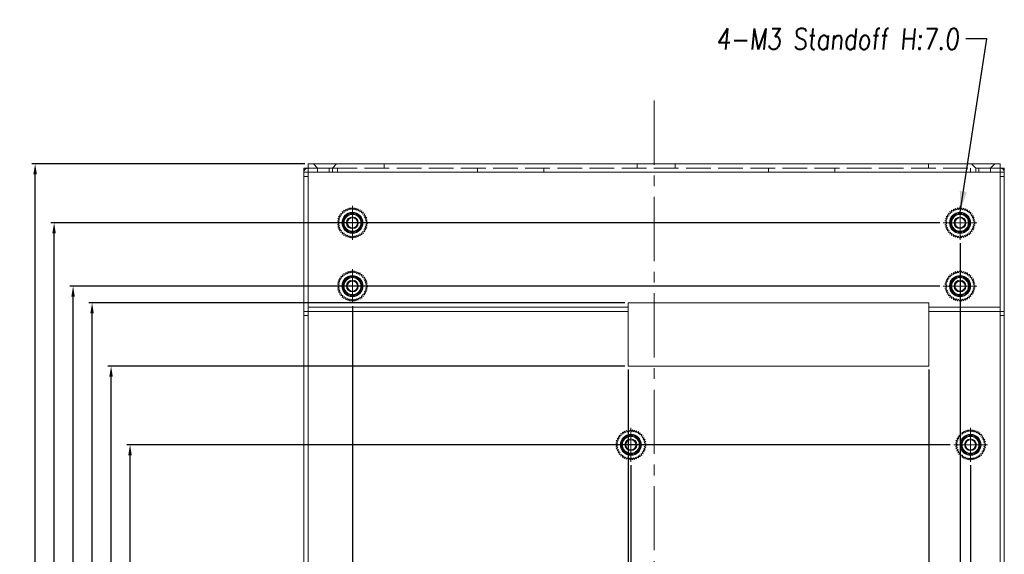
# Model space of a CAD drawing. Header units: millimetres. Extents: x 4497 to 11741, y 5958 to 12619.
# Tile 166 of 256: x 5300 to 5533, y 9813 to 9940. Entities that reach past the tile are written whole.
import ezdxf

# ---------------------------------------------------------------- set-up
doc = ezdxf.new("R2010")
doc.units = ezdxf.units.MM
doc.header["$LTSCALE"] = 0.8
doc.header["$PDMODE"] = 3
doc.header["$PDSIZE"] = 0.3125
for name, pattern in [('CENTER', [50.8, 31.75, -6.35, 6.35, -6.35]), ('CENTER2', [28.575, 19.05, -3.175, 3.175, -3.175]), ('HIDDEN', [9.525, 6.35, -3.175])]:
    doc.linetypes.add(name, pattern=pattern)
doc.layers.get('0').update_dxf_attribs({"linetype": 'CONTINUOUS', "lineweight": 0})
doc.layers.get('Defpoints').update_dxf_attribs({"linetype": 'CONTINUOUS', "lineweight": 0})
for name, color, linetype, lineweight in [('1', 2, 'CENTER', 0), ('2', 3, 'CONTINUOUS', 0), ('3', 5, 'HIDDEN', 0), ('4', 1, 'CENTER2', 9), ('M3-4', 6, 'CONTINUOUS', 0), ('M3-7', 4, 'CONTINUOUS', 0)]:
    doc.layers.add(name, color=color, linetype=linetype, lineweight=lineweight)
doc.styles.get("Standard").update_dxf_attribs({"font": 'romans.shx', "width": 0.8, "oblique": 5, "bigfont": 'whgtxt.shx'})
doc.dimstyles.get("Standard").update_dxf_attribs({"dimtxt": 2.5, "dimasz": 2.5, "dimexe": 0.8, "dimexo": 0.8, "dimgap": 0.8, "dimtad": 1, "dimdsep": 46, "dimtxsty": 'Standard', "dimcen": 0, "dimclrd": 3, "dimclre": 3, "dimclrt": 3, "dimazin": 0, "dimtp": 0.001, "dimtm": 0.001, "dimtfac": 1, "dimtmove": 0, "dimatfit": 3, "dimfxl": 0, "dimtolj": 1, "dimarcsym": 0})

# ---------------------------------------------------------------- blocks, each defined once
blk = doc.blocks.new('X')
at = {"layer": '1'}
for p, q in [((5251.84, 13719.59), (5251.84, 13727.59)), ((5247.84, 13723.59), (5255.84, 13723.59))]:
    blk.add_line(p, q, dxfattribs=at)
blk = doc.blocks.new('*D258')
at = {"layer": '2', "color": 3, "lineweight": -2}
for p, q in [((5520.37, 9838.81), (5325.17, 9838.81)), ((5325.97, 9606.46), (5325.97, 9836.31)), ((5351.37, 9603.96), (5325.17, 9603.96))]:
    blk.add_line(p, q, dxfattribs=at)
at = {"layer": '2', "color": 3}
for points in [[(5325.55, 9836.31), (5326.38, 9836.31), (5325.97, 9838.81)], [(5325.55, 9606.46), (5326.38, 9606.46), (5325.97, 9603.96)]]:
    blk.add_solid(points, dxfattribs=at)
at = {"layer": 'Defpoints', "color": 0}
for p in [(5325.97, 9838.81), (5521.17, 9838.81), (5352.17, 9603.96)]:
    blk.add_point(p, dxfattribs=at)
at = {"layer": '2', "color": 3, "insert": (5323.92, 9721.38), "char_height": 2.5, "attachment_point": 5, "rotation": 90}
blk.add_mtext('\\A1;234.85', dxfattribs=at)
blk = doc.blocks.new('*D259')
at = {"layer": '2', "color": 3, "lineweight": -2}
for p, q in [((5443.22, 9857.46), (5320.67, 9857.46)), ((5321.47, 9606.46), (5321.47, 9854.96)), ((5351.37, 9603.96), (5320.67, 9603.96))]:
    blk.add_line(p, q, dxfattribs=at)
at = {"layer": '2', "color": 3}
for points in [[(5321.05, 9854.96), (5321.88, 9854.96), (5321.47, 9857.46)], [(5321.05, 9606.46), (5321.88, 9606.46), (5321.47, 9603.96)]]:
    blk.add_solid(points, dxfattribs=at)
at = {"layer": 'Defpoints', "color": 0}
for p in [(5321.47, 9857.46), (5444.02, 9857.46), (5352.17, 9603.96)]:
    blk.add_point(p, dxfattribs=at)
at = {"layer": '2', "color": 3, "insert": (5319.42, 9730.71), "char_height": 2.5, "attachment_point": 5, "rotation": 90}
blk.add_mtext('\\A1;253.5', dxfattribs=at)
blk = doc.blocks.new('*D260')
at = {"layer": '2', "color": 3, "lineweight": -2}
for p, q in [((5443.22, 9872.46), (5316.17, 9872.46)), ((5316.97, 9606.46), (5316.97, 9869.96)), ((5351.37, 9603.96), (5316.17, 9603.96))]:
    blk.add_line(p, q, dxfattribs=at)
at = {"layer": '2', "color": 3}
for points in [[(5316.55, 9869.96), (5317.38, 9869.96), (5316.97, 9872.46)], [(5316.55, 9606.46), (5317.38, 9606.46), (5316.97, 9603.96)]]:
    blk.add_solid(points, dxfattribs=at)
at = {"layer": 'Defpoints', "color": 0}
for p in [(5316.97, 9872.46), (5444.02, 9872.46), (5352.17, 9603.96)]:
    blk.add_point(p, dxfattribs=at)
at = {"layer": '2', "color": 3, "insert": (5314.92, 9738.21), "char_height": 2.5, "attachment_point": 5, "rotation": 90}
blk.add_mtext('\\A1;268.5', dxfattribs=at)
blk = doc.blocks.new('*D261')
at = {"layer": '2', "color": 3, "lineweight": -2}
for p, q in [((5517.87, 9876.46), (5311.67, 9876.46)), ((5312.47, 9606.46), (5312.47, 9873.96)), ((5351.37, 9603.96), (5311.67, 9603.96))]:
    blk.add_line(p, q, dxfattribs=at)
at = {"layer": '2', "color": 3}
for points in [[(5312.05, 9873.96), (5312.88, 9873.96), (5312.47, 9876.46)], [(5312.05, 9606.46), (5312.88, 9606.46), (5312.47, 9603.96)]]:
    blk.add_solid(points, dxfattribs=at)
at = {"layer": 'Defpoints', "color": 0}
for p in [(5312.47, 9876.46), (5518.67, 9876.46), (5352.17, 9603.96)]:
    blk.add_point(p, dxfattribs=at)
at = {"layer": '2', "color": 3, "insert": (5310.42, 9740.21), "char_height": 2.5, "attachment_point": 5, "rotation": 90}
blk.add_mtext('\\A1;272.5', dxfattribs=at)
blk = doc.blocks.new('*D262')
at = {"layer": '2', "color": 3, "lineweight": -2}
for p, q in [((5517.87, 9891.46), (5307.17, 9891.46)), ((5307.97, 9606.46), (5307.97, 9888.96)), ((5351.37, 9603.96), (5307.17, 9603.96))]:
    blk.add_line(p, q, dxfattribs=at)
at = {"layer": '2', "color": 3}
for points in [[(5307.55, 9888.96), (5308.38, 9888.96), (5307.97, 9891.46)], [(5307.55, 9606.46), (5308.38, 9606.46), (5307.97, 9603.96)]]:
    blk.add_solid(points, dxfattribs=at)
at = {"layer": 'Defpoints', "color": 0}
for p in [(5307.97, 9891.46), (5518.67, 9891.46), (5352.17, 9603.96)]:
    blk.add_point(p, dxfattribs=at)
at = {"layer": '2', "color": 3, "insert": (5305.92, 9747.71), "char_height": 2.5, "attachment_point": 5, "rotation": 90}
blk.add_mtext('\\A1;287.5', dxfattribs=at)
blk = doc.blocks.new('*D263')
at = {"layer": '2', "color": 3, "lineweight": -2}
for p, q in [((5367.37, 9905.46), (5302.67, 9905.46)), ((5303.47, 9606.46), (5303.47, 9902.96)), ((5351.37, 9603.96), (5302.67, 9603.96))]:
    blk.add_line(p, q, dxfattribs=at)
at = {"layer": '2', "color": 3}
for points in [[(5303.05, 9902.96), (5303.88, 9902.96), (5303.47, 9905.46)], [(5303.05, 9606.46), (5303.88, 9606.46), (5303.47, 9603.96)]]:
    blk.add_solid(points, dxfattribs=at)
at = {"layer": 'Defpoints', "color": 0}
for p in [(5303.47, 9905.46), (5368.17, 9905.46), (5352.17, 9603.96)]:
    blk.add_point(p, dxfattribs=at)
at = {"layer": '2', "color": 3, "insert": (5301.42, 9754.71), "char_height": 2.5, "attachment_point": 5, "rotation": 90}
blk.add_mtext('\\A1;301.5', dxfattribs=at)
blk = doc.blocks.new('*D270')
at = {"layer": '2', "color": 3, "lineweight": -2}
for p, q in [((5515.32, 9856.66), (5515.32, 9261.87)), ((5450.17, 9281.66), (5450.17, 9261.87)), ((5452.67, 9262.67), (5512.82, 9262.67))]:
    blk.add_line(p, q, dxfattribs=at)
at = {"layer": '2', "color": 3}
for points in [[(5452.67, 9263.09), (5452.67, 9262.26), (5450.17, 9262.67)], [(5512.82, 9263.09), (5512.82, 9262.26), (5515.32, 9262.67)]]:
    blk.add_solid(points, dxfattribs=at)
at = {"layer": 'Defpoints', "color": 0}
for p in [(5515.32, 9857.46), (5450.17, 9282.46), (5515.32, 9262.67)]:
    blk.add_point(p, dxfattribs=at)
at = {"layer": '2', "color": 3, "insert": (5482.75, 9264.72), "char_height": 2.5, "attachment_point": 5}
blk.add_mtext('\\A1;65.15', dxfattribs=at)
blk = doc.blocks.new('*D272')
at = {"layer": '2', "color": 3, "lineweight": -2}
for p, q in [((5522.67, 9886.66), (5522.67, 9257.37)), ((5450.17, 9281.66), (5450.17, 9257.37)), ((5452.67, 9258.17), (5520.17, 9258.17))]:
    blk.add_line(p, q, dxfattribs=at)
at = {"layer": '2', "color": 3}
for points in [[(5452.67, 9258.59), (5452.67, 9257.76), (5450.17, 9258.17)], [(5520.17, 9258.59), (5520.17, 9257.76), (5522.67, 9258.17)]]:
    blk.add_solid(points, dxfattribs=at)
at = {"layer": 'Defpoints', "color": 0}
for p in [(5522.67, 9887.46), (5450.17, 9282.46), (5522.67, 9258.17)]:
    blk.add_point(p, dxfattribs=at)
at = {"layer": '2', "color": 3, "insert": (5486.42, 9260.22), "char_height": 2.5, "attachment_point": 5}
blk.add_mtext('\\A1;72.5', dxfattribs=at)
blk = doc.blocks.new('*D273')
at = {"layer": '2', "color": 3, "lineweight": -2}
for p, q in [((5525.17, 9834.01), (5525.17, 9248.37)), ((5450.17, 9281.66), (5450.17, 9248.37)), ((5452.67, 9249.17), (5522.67, 9249.17))]:
    blk.add_line(p, q, dxfattribs=at)
at = {"layer": '2', "color": 3}
for points in [[(5452.67, 9249.59), (5452.67, 9248.76), (5450.17, 9249.17)], [(5522.67, 9249.59), (5522.67, 9248.76), (5525.17, 9249.17)]]:
    blk.add_solid(points, dxfattribs=at)
at = {"layer": 'Defpoints', "color": 0}
for p in [(5525.17, 9834.81), (5450.17, 9282.46), (5525.17, 9249.17)]:
    blk.add_point(p, dxfattribs=at)
at = {"layer": '2', "color": 3, "insert": (5487.67, 9251.22), "char_height": 2.5, "attachment_point": 5}
blk.add_mtext('\\A1;75', dxfattribs=at)
blk = doc.blocks.new('*D276')
at = {"layer": '2', "color": 3, "lineweight": -2}
for p, q in [((5444.67, 9834.01), (5444.67, 9270.87)), ((5450.17, 9285.67), (5450.17, 9270.87)), ((5442.17, 9271.67), (5433.84, 9271.67)), ((5450.17, 9271.67), (5444.67, 9271.67)), ((5452.67, 9271.67), (5455.17, 9271.67))]:
    blk.add_line(p, q, dxfattribs=at)
at = {"layer": '2', "color": 3}
for points in [[(5442.17, 9272.09), (5442.17, 9271.26), (5444.67, 9271.67)], [(5452.67, 9272.09), (5452.67, 9271.26), (5450.17, 9271.67)]]:
    blk.add_solid(points, dxfattribs=at)
at = {"layer": 'Defpoints', "color": 0}
for p in [(5444.67, 9834.81), (5450.17, 9286.47), (5444.67, 9271.67)]:
    blk.add_point(p, dxfattribs=at)
at = {"layer": '2', "color": 3, "insert": (5436.75, 9273.72), "char_height": 2.5, "attachment_point": 5}
blk.add_mtext('\\A1;5.5', dxfattribs=at)
blk = doc.blocks.new('*D277')
at = {"layer": '2', "color": 3, "lineweight": -2}
for p, q in [((5444.02, 9856.66), (5444.02, 9266.37)), ((5450.17, 9285.67), (5450.17, 9266.37)), ((5441.52, 9267.17), (5431.41, 9267.17)), ((5450.17, 9267.17), (5444.02, 9267.17)), ((5452.67, 9267.17), (5455.17, 9267.17))]:
    blk.add_line(p, q, dxfattribs=at)
at = {"layer": '2', "color": 3}
for points in [[(5441.52, 9267.59), (5441.52, 9266.76), (5444.02, 9267.17)], [(5452.67, 9267.59), (5452.67, 9266.76), (5450.17, 9267.17)]]:
    blk.add_solid(points, dxfattribs=at)
at = {"layer": 'Defpoints', "color": 0}
for p in [(5444.02, 9857.46), (5450.17, 9286.47), (5444.02, 9267.17)]:
    blk.add_point(p, dxfattribs=at)
at = {"layer": '2', "color": 3, "insert": (5435.22, 9269.22), "char_height": 2.5, "attachment_point": 5}
blk.add_mtext('\\A1;6.15', dxfattribs=at)
blk = doc.blocks.new('*D282')
at = {"layer": '2', "color": 3, "lineweight": -2}
for p, q in [((5378.67, 9871.66), (5378.67, 9243.87)), ((5450.17, 9285.67), (5450.17, 9243.87)), ((5447.67, 9244.67), (5381.17, 9244.67))]:
    blk.add_line(p, q, dxfattribs=at)
at = {"layer": '2', "color": 3}
for points in [[(5381.17, 9245.09), (5381.17, 9244.26), (5378.67, 9244.67)], [(5447.67, 9245.09), (5447.67, 9244.26), (5450.17, 9244.67)]]:
    blk.add_solid(points, dxfattribs=at)
at = {"layer": 'Defpoints', "color": 0}
for p in [(5378.67, 9872.46), (5450.17, 9286.47), (5378.67, 9244.67)]:
    blk.add_point(p, dxfattribs=at)
at = {"layer": '2', "color": 3, "insert": (5414.42, 9246.72), "char_height": 2.5, "attachment_point": 5}
blk.add_mtext('\\A1;71.5', dxfattribs=at)

msp = doc.modelspace()

# ---------------------------------------------------------------- linework, layer by layer
at = {"linetype": 'Continuous'}
for p, q in [((5367.171, 9303.457), (5367.171, 9904.457)), ((5368.171, 9904.457), (5367.171, 9904.457)), ((5368.171, 9903.457), (5368.171, 9905.457)), ((5368.171, 9905.457), (5532.171, 9905.457)), ((5532.171, 9905.457), (5532.171, 9903.586)), ((5532.171, 9904.457), (5533.171, 9904.457)), ((5533.171, 9303.457), (5533.171, 9904.457)), ((5368.171, 9902.457), (5367.171, 9902.457)), ((5368.171, 9903.457), (5532.171, 9903.457)), ((5368.171, 9903.222), (5368.171, 9780.457)), ((5532.171, 9780.457), (5532.171, 9903.586)), ((5532.171, 9902.457), (5533.171, 9902.457)), ((5368.171, 9871.457), (5444.021, 9871.457)), ((5444.021, 9857.457), (5444.021, 9872.457)), ((5515.321, 9872.457), (5444.021, 9872.457)), ((5515.321, 9857.457), (5515.321, 9872.457)), ((5515.321, 9871.457), (5532.171, 9871.457)), ((5368.171, 9870.457), (5444.021, 9870.457)), ((5515.321, 9870.457), (5532.171, 9870.457)), ((5444.021, 9857.457), (5515.321, 9857.457))]:
    msp.add_line(p, q, dxfattribs=at)
for centre in [(5378.671, 9891.457), (5378.671, 9891.457), (5522.671, 9891.457), (5522.671, 9891.457), (5378.671, 9876.457), (5378.671, 9876.457), (5522.671, 9876.457), (5522.671, 9876.457), (5444.671, 9838.807), (5444.671, 9838.807), (5525.171, 9838.807), (5525.171, 9838.807)]:
    msp.add_circle(centre, 2.5, dxfattribs=at)
at = {"layer": '3'}
for p, q in [((5532.171, 9904.457), (5368.171, 9904.457)), ((5368.171, 9904.457), (5370.421, 9904.457)), ((5370.421, 9904.457), (5369.421, 9905.457)), ((5370.421, 9904.457), (5370.421, 9903.457)), ((5373.921, 9904.457), (5370.421, 9904.457)), ((5373.171, 9903.457), (5373.171, 9904.457)), ((5373.921, 9904.457), (5374.921, 9905.457)), ((5373.921, 9904.457), (5373.921, 9903.457)), ((5373.921, 9904.457), (5526.421, 9904.457)), ((5375.171, 9903.457), (5375.171, 9904.457)), ((5386.171, 9905.457), (5386.171, 9904.457)), ((5446.171, 9905.457), (5386.171, 9905.457)), ((5408.303, 9903.457), (5408.303, 9904.457)), ((5424.038, 9903.457), (5424.038, 9904.457)), ((5446.171, 9905.457), (5446.171, 9904.457)), ((5455.171, 9905.457), (5455.171, 9904.457)), ((5515.171, 9905.457), (5455.171, 9905.457)), ((5477.303, 9903.457), (5477.303, 9904.457)), ((5493.038, 9903.457), (5493.038, 9904.457)), ((5515.171, 9905.457), (5515.171, 9904.457)), ((5525.171, 9903.457), (5525.171, 9904.457)), ((5526.421, 9904.457), (5525.421, 9905.457)), ((5526.421, 9904.457), (5526.421, 9903.457)), ((5529.921, 9904.457), (5526.421, 9904.457)), ((5527.171, 9903.457), (5527.171, 9904.457)), ((5529.921, 9904.457), (5530.921, 9905.457)), ((5529.921, 9904.457), (5529.921, 9903.457)), ((5529.921, 9904.457), (5532.171, 9904.457)), ((5367.171, 9903.457), (5368.171, 9903.457)), ((5368.171, 9903.457), (5368.171, 9903.222)), ((5373.921, 9903.457), (5370.421, 9903.457)), ((5529.921, 9903.457), (5526.421, 9903.457)), ((5533.171, 9903.457), (5532.171, 9903.457)), ((5368.171, 9871.457), (5444.021, 9871.457)), ((5515.321, 9871.457), (5532.171, 9871.457)), ((5367.171, 9870.457), (5368.171, 9870.457)), ((5367.171, 9869.457), (5368.171, 9869.457)), ((5533.171, 9870.457), (5532.171, 9870.457)), ((5533.171, 9869.457), (5532.171, 9869.457))]:
    msp.add_line(p, q, dxfattribs=at)
for centre, start, end in [((5368.171, 9903.457), 90, 180), ((5532.171, 9903.457), 0, 90)]:
    msp.add_arc(centre, 1, start, end, dxfattribs=at)
at = {"layer": '4'}
msp.add_line((5450.171, 9920.457), (5450.171, 9282.457), dxfattribs=at)
at = {"layer": 'M3-4', "linetype": 'Continuous'}
for p, q in [((5441.913, 9841.121), (5442.4, 9840.999)), ((5442.117, 9840.662), (5441.913, 9841.121)), ((5442.262, 9841.482), (5442.728, 9841.294)), ((5442.4, 9840.999), (5442.262, 9841.482)), ((5442.658, 9841.791), (5443.093, 9841.54)), ((5442.728, 9841.294), (5442.658, 9841.791)), ((5443.093, 9842.042), (5443.488, 9841.733)), ((5443.093, 9841.54), (5443.093, 9842.042)), ((5443.488, 9841.733), (5443.558, 9842.23)), ((5443.558, 9842.23), (5443.907, 9841.869)), ((5443.907, 9841.869), (5444.046, 9842.352)), ((5444.046, 9842.352), (5444.341, 9841.946)), ((5444.341, 9841.946), (5444.545, 9842.404)), ((5444.545, 9842.404), (5444.781, 9841.961)), ((5444.781, 9841.961), (5445.047, 9842.387)), ((5445.047, 9842.387), (5445.219, 9841.915)), ((5445.219, 9841.915), (5445.542, 9842.3)), ((5445.542, 9842.3), (5445.646, 9841.808)), ((5445.646, 9841.808), (5446.019, 9842.145)), ((5446.019, 9842.145), (5446.054, 9841.643)), ((5446.054, 9841.643), (5446.471, 9841.924)), ((5446.471, 9841.924), (5446.436, 9841.423)), ((5446.436, 9841.423), (5446.887, 9841.643)), ((5446.887, 9841.643), (5446.783, 9841.152)), ((5446.783, 9841.152), (5447.26, 9841.307)), ((5447.26, 9841.307), (5447.089, 9840.835)), ((5447.089, 9840.835), (5447.583, 9840.923)), ((5447.583, 9840.923), (5447.347, 9840.479)), ((5522.413, 9841.121), (5522.9, 9840.999)), ((5522.617, 9840.662), (5522.413, 9841.121)), ((5522.762, 9841.482), (5523.228, 9841.294)), ((5522.9, 9840.999), (5522.762, 9841.482)), ((5523.158, 9841.791), (5523.593, 9841.54)), ((5523.228, 9841.294), (5523.158, 9841.791)), ((5523.593, 9842.042), (5523.988, 9841.733)), ((5523.593, 9841.54), (5523.593, 9842.042)), ((5523.988, 9841.733), (5524.058, 9842.23)), ((5524.058, 9842.23), (5524.407, 9841.869)), ((5524.407, 9841.869), (5524.546, 9842.352)), ((5524.546, 9842.352), (5524.841, 9841.946)), ((5524.841, 9841.946), (5525.045, 9842.404)), ((5525.045, 9842.404), (5525.281, 9841.961)), ((5525.281, 9841.961), (5525.547, 9842.387)), ((5525.547, 9842.387), (5525.719, 9841.915)), ((5525.719, 9841.915), (5526.042, 9842.3)), ((5526.042, 9842.3), (5526.146, 9841.808)), ((5526.146, 9841.808), (5526.519, 9842.145)), ((5526.519, 9842.145), (5526.554, 9841.643)), ((5526.554, 9841.643), (5526.971, 9841.924)), ((5526.971, 9841.924), (5526.936, 9841.423)), ((5526.936, 9841.423), (5527.387, 9841.643)), ((5527.387, 9841.643), (5527.283, 9841.152)), ((5527.283, 9841.152), (5527.76, 9841.307)), ((5527.76, 9841.307), (5527.589, 9840.835)), ((5527.589, 9840.835), (5528.083, 9840.923)), ((5528.083, 9840.923), (5527.847, 9840.479)), ((5441.071, 9838.807), (5441.522, 9839.027)), ((5441.522, 9838.586), (5441.071, 9838.807)), ((5441.106, 9839.308), (5441.583, 9839.463)), ((5441.522, 9839.027), (5441.106, 9839.308)), ((5441.106, 9838.306), (5441.522, 9838.586)), ((5441.21, 9839.799), (5441.705, 9839.886)), ((5441.583, 9839.463), (5441.21, 9839.799)), ((5441.382, 9840.271), (5441.884, 9840.288)), ((5441.705, 9839.886), (5441.382, 9840.271)), ((5441.618, 9840.714), (5442.117, 9840.662)), ((5441.884, 9840.288), (5441.618, 9840.714)), ((5447.347, 9840.479), (5447.849, 9840.497)), ((5447.849, 9840.497), (5447.554, 9840.09)), ((5447.554, 9840.09), (5448.054, 9840.038)), ((5448.054, 9840.038), (5447.705, 9839.677)), ((5447.705, 9839.677), (5448.192, 9839.555)), ((5448.192, 9839.555), (5447.796, 9839.246)), ((5447.796, 9839.246), (5448.262, 9839.058)), ((5448.262, 9838.556), (5447.796, 9838.367)), ((5448.262, 9839.058), (5447.827, 9838.807)), ((5447.827, 9838.807), (5448.262, 9838.556)), ((5521.571, 9838.807), (5522.022, 9839.027)), ((5522.022, 9838.586), (5521.571, 9838.807)), ((5521.606, 9839.308), (5522.083, 9839.463)), ((5522.022, 9839.027), (5521.606, 9839.308)), ((5521.606, 9838.306), (5522.022, 9838.586)), ((5521.71, 9839.799), (5522.205, 9839.886)), ((5522.083, 9839.463), (5521.71, 9839.799)), ((5521.882, 9840.271), (5522.384, 9840.288)), ((5522.205, 9839.886), (5521.882, 9840.271)), ((5522.118, 9840.714), (5522.617, 9840.662)), ((5522.384, 9840.288), (5522.118, 9840.714)), ((5527.847, 9840.479), (5528.349, 9840.497)), ((5528.349, 9840.497), (5528.054, 9840.09)), ((5528.054, 9840.09), (5528.554, 9840.038)), ((5528.554, 9840.038), (5528.205, 9839.677)), ((5528.205, 9839.677), (5528.692, 9839.555)), ((5528.692, 9839.555), (5528.296, 9839.246)), ((5528.296, 9839.246), (5528.762, 9839.058)), ((5528.762, 9838.556), (5528.296, 9838.367)), ((5528.762, 9839.058), (5528.327, 9838.807)), ((5528.327, 9838.807), (5528.762, 9838.556)), ((5441.583, 9838.15), (5441.106, 9838.306)), ((5441.21, 9837.814), (5441.583, 9838.15)), ((5441.705, 9837.727), (5441.21, 9837.814)), ((5441.382, 9837.342), (5441.705, 9837.727)), ((5441.884, 9837.325), (5441.382, 9837.342)), ((5441.618, 9836.899), (5441.884, 9837.325)), ((5442.117, 9836.951), (5441.618, 9836.899)), ((5441.913, 9836.493), (5442.117, 9836.951)), ((5442.4, 9836.614), (5441.913, 9836.493)), ((5442.262, 9836.131), (5442.4, 9836.614)), ((5442.728, 9836.319), (5442.262, 9836.131)), ((5442.658, 9835.822), (5442.728, 9836.319)), ((5446.887, 9835.97), (5446.436, 9836.19)), ((5446.436, 9836.19), (5446.471, 9835.689)), ((5447.26, 9836.306), (5446.783, 9836.461)), ((5446.783, 9836.461), (5446.887, 9835.97)), ((5447.583, 9836.691), (5447.089, 9836.778)), ((5447.089, 9836.778), (5447.26, 9836.306)), ((5447.849, 9837.117), (5447.347, 9837.134)), ((5447.347, 9837.134), (5447.583, 9836.691)), ((5448.054, 9837.575), (5447.554, 9837.523)), ((5447.554, 9837.523), (5447.849, 9837.117)), ((5448.192, 9838.058), (5447.705, 9837.937)), ((5447.705, 9837.937), (5448.054, 9837.575)), ((5447.796, 9838.367), (5448.192, 9838.058)), ((5522.083, 9838.15), (5521.606, 9838.306)), ((5521.71, 9837.814), (5522.083, 9838.15)), ((5522.205, 9837.727), (5521.71, 9837.814)), ((5521.882, 9837.342), (5522.205, 9837.727)), ((5522.384, 9837.325), (5521.882, 9837.342)), ((5522.118, 9836.899), (5522.384, 9837.325)), ((5522.617, 9836.951), (5522.118, 9836.899)), ((5522.413, 9836.493), (5522.617, 9836.951)), ((5522.9, 9836.614), (5522.413, 9836.493)), ((5522.762, 9836.131), (5522.9, 9836.614)), ((5523.228, 9836.319), (5522.762, 9836.131)), ((5523.158, 9835.822), (5523.228, 9836.319)), ((5527.387, 9835.97), (5526.936, 9836.19)), ((5526.936, 9836.19), (5526.971, 9835.689)), ((5527.76, 9836.306), (5527.283, 9836.461)), ((5527.283, 9836.461), (5527.387, 9835.97)), ((5528.083, 9836.691), (5527.589, 9836.778)), ((5527.589, 9836.778), (5527.76, 9836.306)), ((5528.349, 9837.117), (5527.847, 9837.134)), ((5527.847, 9837.134), (5528.083, 9836.691)), ((5528.554, 9837.575), (5528.054, 9837.523)), ((5528.054, 9837.523), (5528.349, 9837.117)), ((5528.692, 9838.058), (5528.205, 9837.937)), ((5528.205, 9837.937), (5528.554, 9837.575)), ((5528.296, 9838.367), (5528.692, 9838.058)), ((5443.093, 9836.073), (5442.658, 9835.822)), ((5443.093, 9835.571), (5443.093, 9836.073)), ((5443.488, 9835.88), (5443.093, 9835.571)), ((5443.558, 9835.383), (5443.488, 9835.88)), ((5443.907, 9835.744), (5443.558, 9835.383)), ((5444.046, 9835.261), (5443.907, 9835.744)), ((5444.341, 9835.668), (5444.046, 9835.261)), ((5444.545, 9835.209), (5444.341, 9835.668)), ((5444.781, 9835.652), (5444.545, 9835.209)), ((5445.047, 9835.226), (5444.781, 9835.652)), ((5445.219, 9835.698), (5445.047, 9835.226)), ((5445.542, 9835.314), (5445.219, 9835.698)), ((5445.646, 9835.805), (5445.542, 9835.314)), ((5446.019, 9835.469), (5445.646, 9835.805)), ((5446.054, 9835.97), (5446.019, 9835.469)), ((5446.471, 9835.689), (5446.054, 9835.97)), ((5523.593, 9836.073), (5523.158, 9835.822)), ((5523.593, 9835.571), (5523.593, 9836.073)), ((5523.988, 9835.88), (5523.593, 9835.571)), ((5524.058, 9835.383), (5523.988, 9835.88)), ((5524.407, 9835.744), (5524.058, 9835.383)), ((5524.546, 9835.261), (5524.407, 9835.744)), ((5524.841, 9835.668), (5524.546, 9835.261)), ((5525.045, 9835.209), (5524.841, 9835.668)), ((5525.281, 9835.652), (5525.045, 9835.209)), ((5525.547, 9835.226), (5525.281, 9835.652)), ((5525.719, 9835.698), (5525.547, 9835.226)), ((5526.042, 9835.314), (5525.719, 9835.698)), ((5526.146, 9835.805), (5526.042, 9835.314)), ((5526.519, 9835.469), (5526.146, 9835.805)), ((5526.554, 9835.97), (5526.519, 9835.469)), ((5526.971, 9835.689), (5526.554, 9835.97))]:
    msp.add_line(p, q, dxfattribs=at)
for centre, radius in [((5444.671, 9838.807), 2.5), ((5444.671, 9838.807), 2.4), ((5444.671, 9838.807), 2.2), ((5444.671, 9838.807), 2), ((5525.171, 9838.807), 2.5), ((5525.171, 9838.807), 2.4), ((5525.171, 9838.807), 2.2), ((5525.171, 9838.807), 2), ((5444.671, 9838.807), 1.4), ((5444.671, 9838.807), 1.2), ((5525.171, 9838.807), 1.4), ((5525.171, 9838.807), 1.2)]:
    msp.add_circle(centre, radius, dxfattribs=at)
at = {"layer": 'M3-7', "linetype": 'Continuous'}
for p, q in [((5376.728, 9893.944), (5376.658, 9894.441)), ((5376.658, 9894.441), (5377.093, 9894.19)), ((5377.093, 9894.19), (5377.093, 9894.692)), ((5377.093, 9894.692), (5377.488, 9894.383)), ((5377.488, 9894.383), (5377.558, 9894.88)), ((5377.558, 9894.88), (5377.907, 9894.519)), ((5377.907, 9894.519), (5378.046, 9895.002)), ((5378.046, 9895.002), (5378.341, 9894.596)), ((5378.341, 9894.596), (5378.545, 9895.054)), ((5378.545, 9895.054), (5378.781, 9894.611)), ((5378.781, 9894.611), (5379.047, 9895.037)), ((5379.047, 9895.037), (5379.219, 9894.565)), ((5379.219, 9894.565), (5379.542, 9894.95)), ((5379.542, 9894.95), (5379.646, 9894.458)), ((5379.646, 9894.458), (5380.019, 9894.795)), ((5380.019, 9894.795), (5380.054, 9894.293)), ((5380.054, 9894.293), (5380.471, 9894.574)), ((5380.471, 9894.574), (5380.436, 9894.073)), ((5520.728, 9893.944), (5520.658, 9894.441)), ((5520.658, 9894.441), (5521.093, 9894.19)), ((5521.093, 9894.19), (5521.093, 9894.692)), ((5521.093, 9894.692), (5521.488, 9894.383)), ((5521.488, 9894.383), (5521.558, 9894.88)), ((5521.558, 9894.88), (5521.907, 9894.519)), ((5521.907, 9894.519), (5522.046, 9895.002)), ((5522.046, 9895.002), (5522.341, 9894.596)), ((5522.341, 9894.596), (5522.545, 9895.054)), ((5522.545, 9895.054), (5522.781, 9894.611)), ((5522.781, 9894.611), (5523.047, 9895.037)), ((5523.047, 9895.037), (5523.219, 9894.565)), ((5523.219, 9894.565), (5523.542, 9894.95)), ((5523.542, 9894.95), (5523.646, 9894.458)), ((5523.646, 9894.458), (5524.019, 9894.795)), ((5524.019, 9894.795), (5524.054, 9894.293)), ((5524.054, 9894.293), (5524.471, 9894.574)), ((5524.471, 9894.574), (5524.436, 9894.073)), ((5375.106, 9891.958), (5375.583, 9892.113)), ((5375.21, 9892.449), (5375.705, 9892.536)), ((5375.583, 9892.113), (5375.21, 9892.449)), ((5375.382, 9892.921), (5375.884, 9892.938)), ((5375.705, 9892.536), (5375.382, 9892.921)), ((5375.884, 9892.938), (5375.618, 9893.364)), ((5375.618, 9893.364), (5376.117, 9893.312)), ((5376.117, 9893.312), (5375.913, 9893.771)), ((5375.913, 9893.771), (5376.4, 9893.649)), ((5376.4, 9893.649), (5376.262, 9894.132)), ((5376.262, 9894.132), (5376.728, 9893.944)), ((5380.436, 9894.073), (5380.887, 9894.293)), ((5380.887, 9894.293), (5380.783, 9893.802)), ((5380.783, 9893.802), (5381.26, 9893.957)), ((5381.26, 9893.957), (5381.089, 9893.485)), ((5381.089, 9893.485), (5381.583, 9893.573)), ((5381.583, 9893.573), (5381.347, 9893.129)), ((5381.347, 9893.129), (5381.849, 9893.147)), ((5381.849, 9893.147), (5381.554, 9892.74)), ((5381.554, 9892.74), (5382.054, 9892.688)), ((5382.054, 9892.688), (5381.705, 9892.327)), ((5381.705, 9892.327), (5382.192, 9892.205)), ((5382.192, 9892.205), (5381.796, 9891.896)), ((5519.106, 9891.958), (5519.583, 9892.113)), ((5519.21, 9892.449), (5519.705, 9892.536)), ((5519.583, 9892.113), (5519.21, 9892.449)), ((5519.382, 9892.921), (5519.884, 9892.938)), ((5519.705, 9892.536), (5519.382, 9892.921)), ((5519.884, 9892.938), (5519.618, 9893.364)), ((5519.618, 9893.364), (5520.117, 9893.312)), ((5520.117, 9893.312), (5519.913, 9893.771)), ((5519.913, 9893.771), (5520.4, 9893.649)), ((5520.4, 9893.649), (5520.262, 9894.132)), ((5520.262, 9894.132), (5520.728, 9893.944)), ((5524.436, 9894.073), (5524.887, 9894.293)), ((5524.887, 9894.293), (5524.783, 9893.802)), ((5524.783, 9893.802), (5525.26, 9893.957)), ((5525.26, 9893.957), (5525.089, 9893.485)), ((5525.089, 9893.485), (5525.583, 9893.573)), ((5525.583, 9893.573), (5525.347, 9893.129)), ((5525.347, 9893.129), (5525.849, 9893.147)), ((5525.849, 9893.147), (5525.554, 9892.74)), ((5525.554, 9892.74), (5526.054, 9892.688)), ((5526.054, 9892.688), (5525.705, 9892.327)), ((5525.705, 9892.327), (5526.192, 9892.205)), ((5526.192, 9892.205), (5525.796, 9891.896)), ((5375.071, 9891.457), (5375.522, 9891.677)), ((5375.522, 9891.236), (5375.071, 9891.457)), ((5375.522, 9891.677), (5375.106, 9891.958)), ((5375.106, 9890.956), (5375.522, 9891.236)), ((5375.583, 9890.8), (5375.106, 9890.956)), ((5375.21, 9890.464), (5375.583, 9890.8)), ((5375.705, 9890.377), (5375.21, 9890.464)), ((5375.382, 9889.992), (5375.705, 9890.377)), ((5375.884, 9889.975), (5375.382, 9889.992)), ((5375.618, 9889.549), (5375.884, 9889.975)), ((5381.347, 9889.784), (5381.583, 9889.341)), ((5381.849, 9889.767), (5381.347, 9889.784)), ((5382.054, 9890.225), (5381.554, 9890.173)), ((5381.554, 9890.173), (5381.849, 9889.767)), ((5382.192, 9890.708), (5381.705, 9890.587)), ((5381.705, 9890.587), (5382.054, 9890.225)), ((5381.796, 9891.896), (5382.262, 9891.708)), ((5382.262, 9891.206), (5381.796, 9891.017)), ((5381.796, 9891.017), (5382.192, 9890.708)), ((5382.262, 9891.708), (5381.827, 9891.457)), ((5381.827, 9891.457), (5382.262, 9891.206)), ((5519.071, 9891.457), (5519.522, 9891.677)), ((5519.522, 9891.236), (5519.071, 9891.457)), ((5519.522, 9891.677), (5519.106, 9891.958)), ((5519.106, 9890.956), (5519.522, 9891.236)), ((5519.583, 9890.8), (5519.106, 9890.956)), ((5519.21, 9890.464), (5519.583, 9890.8)), ((5519.705, 9890.377), (5519.21, 9890.464)), ((5519.382, 9889.992), (5519.705, 9890.377)), ((5519.884, 9889.975), (5519.382, 9889.992)), ((5519.618, 9889.549), (5519.884, 9889.975)), ((5525.347, 9889.784), (5525.583, 9889.341)), ((5525.849, 9889.767), (5525.347, 9889.784)), ((5526.054, 9890.225), (5525.554, 9890.173)), ((5525.554, 9890.173), (5525.849, 9889.767)), ((5526.192, 9890.708), (5525.705, 9890.587)), ((5525.705, 9890.587), (5526.054, 9890.225)), ((5525.796, 9891.896), (5526.262, 9891.708)), ((5526.262, 9891.206), (5525.796, 9891.017)), ((5525.796, 9891.017), (5526.192, 9890.708)), ((5526.262, 9891.708), (5525.827, 9891.457)), ((5525.827, 9891.457), (5526.262, 9891.206)), ((5376.117, 9889.601), (5375.618, 9889.549)), ((5375.913, 9889.143), (5376.117, 9889.601)), ((5376.4, 9889.264), (5375.913, 9889.143)), ((5376.262, 9888.781), (5376.4, 9889.264)), ((5376.728, 9888.969), (5376.262, 9888.781)), ((5376.658, 9888.472), (5376.728, 9888.969)), ((5377.093, 9888.723), (5376.658, 9888.472)), ((5377.093, 9888.221), (5377.093, 9888.723)), ((5377.488, 9888.53), (5377.093, 9888.221)), ((5377.558, 9888.033), (5377.488, 9888.53)), ((5377.907, 9888.394), (5377.558, 9888.033)), ((5378.046, 9887.911), (5377.907, 9888.394)), ((5378.341, 9888.318), (5378.046, 9887.911)), ((5378.545, 9887.859), (5378.341, 9888.318)), ((5378.781, 9888.302), (5378.545, 9887.859)), ((5379.047, 9887.876), (5378.781, 9888.302)), ((5379.219, 9888.348), (5379.047, 9887.876)), ((5379.542, 9887.964), (5379.219, 9888.348)), ((5379.646, 9888.455), (5379.542, 9887.964)), ((5380.019, 9888.119), (5379.646, 9888.455)), ((5380.054, 9888.62), (5380.019, 9888.119)), ((5380.471, 9888.339), (5380.054, 9888.62)), ((5380.436, 9888.84), (5380.471, 9888.339)), ((5380.887, 9888.62), (5380.436, 9888.84)), ((5380.783, 9889.111), (5380.887, 9888.62)), ((5381.26, 9888.956), (5380.783, 9889.111)), ((5381.089, 9889.428), (5381.26, 9888.956)), ((5381.583, 9889.341), (5381.089, 9889.428)), ((5520.117, 9889.601), (5519.618, 9889.549)), ((5519.913, 9889.143), (5520.117, 9889.601)), ((5520.4, 9889.264), (5519.913, 9889.143)), ((5520.262, 9888.781), (5520.4, 9889.264)), ((5520.728, 9888.969), (5520.262, 9888.781)), ((5520.658, 9888.472), (5520.728, 9888.969)), ((5521.093, 9888.723), (5520.658, 9888.472)), ((5521.093, 9888.221), (5521.093, 9888.723)), ((5521.488, 9888.53), (5521.093, 9888.221)), ((5521.558, 9888.033), (5521.488, 9888.53)), ((5521.907, 9888.394), (5521.558, 9888.033)), ((5522.046, 9887.911), (5521.907, 9888.394)), ((5522.341, 9888.318), (5522.046, 9887.911)), ((5522.545, 9887.859), (5522.341, 9888.318)), ((5522.781, 9888.302), (5522.545, 9887.859)), ((5523.047, 9887.876), (5522.781, 9888.302)), ((5523.219, 9888.348), (5523.047, 9887.876)), ((5523.542, 9887.964), (5523.219, 9888.348)), ((5523.646, 9888.455), (5523.542, 9887.964)), ((5524.019, 9888.119), (5523.646, 9888.455)), ((5524.054, 9888.62), (5524.019, 9888.119)), ((5524.471, 9888.339), (5524.054, 9888.62)), ((5524.436, 9888.84), (5524.471, 9888.339)), ((5524.887, 9888.62), (5524.436, 9888.84)), ((5524.783, 9889.111), (5524.887, 9888.62)), ((5525.26, 9888.956), (5524.783, 9889.111)), ((5525.089, 9889.428), (5525.26, 9888.956)), ((5525.583, 9889.341), (5525.089, 9889.428)), ((5375.884, 9877.938), (5375.618, 9878.364)), ((5375.618, 9878.364), (5376.117, 9878.312)), ((5376.117, 9878.312), (5375.913, 9878.771)), ((5375.913, 9878.771), (5376.4, 9878.649)), ((5376.4, 9878.649), (5376.262, 9879.132)), ((5376.262, 9879.132), (5376.728, 9878.944)), ((5376.728, 9878.944), (5376.658, 9879.441)), ((5376.658, 9879.441), (5377.093, 9879.19)), ((5377.093, 9879.19), (5377.093, 9879.692)), ((5377.093, 9879.692), (5377.488, 9879.383)), ((5377.488, 9879.383), (5377.558, 9879.88)), ((5377.558, 9879.88), (5377.907, 9879.519)), ((5377.907, 9879.519), (5378.046, 9880.002)), ((5378.046, 9880.002), (5378.341, 9879.596)), ((5378.341, 9879.596), (5378.545, 9880.054)), ((5378.545, 9880.054), (5378.781, 9879.611)), ((5378.781, 9879.611), (5379.047, 9880.037)), ((5379.047, 9880.037), (5379.219, 9879.565)), ((5379.219, 9879.565), (5379.542, 9879.95)), ((5379.542, 9879.95), (5379.646, 9879.458)), ((5379.646, 9879.458), (5380.019, 9879.795)), ((5380.019, 9879.795), (5380.054, 9879.293)), ((5380.054, 9879.293), (5380.471, 9879.574)), ((5380.471, 9879.574), (5380.436, 9879.073)), ((5380.436, 9879.073), (5380.887, 9879.293)), ((5380.887, 9879.293), (5380.783, 9878.802)), ((5380.783, 9878.802), (5381.26, 9878.957)), ((5381.26, 9878.957), (5381.089, 9878.485)), ((5381.089, 9878.485), (5381.583, 9878.573)), ((5381.583, 9878.573), (5381.347, 9878.129)), ((5381.347, 9878.129), (5381.849, 9878.147)), ((5381.849, 9878.147), (5381.554, 9877.74)), ((5519.884, 9877.938), (5519.618, 9878.364)), ((5519.618, 9878.364), (5520.117, 9878.312)), ((5520.117, 9878.312), (5519.913, 9878.771)), ((5519.913, 9878.771), (5520.4, 9878.649)), ((5520.4, 9878.649), (5520.262, 9879.132)), ((5520.262, 9879.132), (5520.728, 9878.944)), ((5520.728, 9878.944), (5520.658, 9879.441)), ((5520.658, 9879.441), (5521.093, 9879.19)), ((5521.093, 9879.19), (5521.093, 9879.692)), ((5521.093, 9879.692), (5521.488, 9879.383)), ((5521.488, 9879.383), (5521.558, 9879.88)), ((5521.558, 9879.88), (5521.907, 9879.519)), ((5521.907, 9879.519), (5522.046, 9880.002)), ((5522.046, 9880.002), (5522.341, 9879.596)), ((5522.341, 9879.596), (5522.545, 9880.054)), ((5522.545, 9880.054), (5522.781, 9879.611)), ((5522.781, 9879.611), (5523.047, 9880.037)), ((5523.047, 9880.037), (5523.219, 9879.565)), ((5523.219, 9879.565), (5523.542, 9879.95)), ((5523.542, 9879.95), (5523.646, 9879.458)), ((5523.646, 9879.458), (5524.019, 9879.795)), ((5524.019, 9879.795), (5524.054, 9879.293)), ((5524.054, 9879.293), (5524.471, 9879.574)), ((5524.471, 9879.574), (5524.436, 9879.073)), ((5524.436, 9879.073), (5524.887, 9879.293)), ((5524.887, 9879.293), (5524.783, 9878.802)), ((5524.783, 9878.802), (5525.26, 9878.957)), ((5525.26, 9878.957), (5525.089, 9878.485)), ((5525.089, 9878.485), (5525.583, 9878.573)), ((5525.583, 9878.573), (5525.347, 9878.129)), ((5525.347, 9878.129), (5525.849, 9878.147)), ((5525.849, 9878.147), (5525.554, 9877.74)), ((5375.071, 9876.457), (5375.522, 9876.677)), ((5375.522, 9876.236), (5375.071, 9876.457)), ((5375.106, 9876.958), (5375.583, 9877.113)), ((5375.522, 9876.677), (5375.106, 9876.958)), ((5375.106, 9875.956), (5375.522, 9876.236)), ((5375.583, 9875.8), (5375.106, 9875.956)), ((5375.21, 9877.449), (5375.705, 9877.536)), ((5375.583, 9877.113), (5375.21, 9877.449)), ((5375.21, 9875.464), (5375.583, 9875.8)), ((5375.382, 9877.921), (5375.884, 9877.938)), ((5375.705, 9877.536), (5375.382, 9877.921)), ((5381.554, 9877.74), (5382.054, 9877.688)), ((5382.054, 9877.688), (5381.705, 9877.327)), ((5381.705, 9877.327), (5382.192, 9877.205)), ((5382.192, 9877.205), (5381.796, 9876.896)), ((5381.796, 9876.896), (5382.262, 9876.708)), ((5382.262, 9876.206), (5381.796, 9876.017)), ((5381.796, 9876.017), (5382.192, 9875.708)), ((5382.262, 9876.708), (5381.827, 9876.457)), ((5381.827, 9876.457), (5382.262, 9876.206)), ((5519.071, 9876.457), (5519.522, 9876.677)), ((5519.522, 9876.236), (5519.071, 9876.457)), ((5519.106, 9876.958), (5519.583, 9877.113)), ((5519.522, 9876.677), (5519.106, 9876.958)), ((5519.106, 9875.956), (5519.522, 9876.236)), ((5519.583, 9875.8), (5519.106, 9875.956)), ((5519.21, 9877.449), (5519.705, 9877.536)), ((5519.583, 9877.113), (5519.21, 9877.449)), ((5519.21, 9875.464), (5519.583, 9875.8)), ((5519.382, 9877.921), (5519.884, 9877.938)), ((5519.705, 9877.536), (5519.382, 9877.921)), ((5525.554, 9877.74), (5526.054, 9877.688)), ((5526.054, 9877.688), (5525.705, 9877.327)), ((5525.705, 9877.327), (5526.192, 9877.205)), ((5526.192, 9877.205), (5525.796, 9876.896)), ((5525.796, 9876.896), (5526.262, 9876.708)), ((5526.262, 9876.206), (5525.796, 9876.017)), ((5525.796, 9876.017), (5526.192, 9875.708)), ((5526.262, 9876.708), (5525.827, 9876.457)), ((5525.827, 9876.457), (5526.262, 9876.206)), ((5375.705, 9875.377), (5375.21, 9875.464)), ((5375.382, 9874.992), (5375.705, 9875.377)), ((5375.884, 9874.975), (5375.382, 9874.992)), ((5375.618, 9874.549), (5375.884, 9874.975)), ((5376.117, 9874.601), (5375.618, 9874.549)), ((5375.913, 9874.143), (5376.117, 9874.601)), ((5376.4, 9874.264), (5375.913, 9874.143)), ((5376.262, 9873.781), (5376.4, 9874.264)), ((5376.728, 9873.969), (5376.262, 9873.781)), ((5376.658, 9873.472), (5376.728, 9873.969)), ((5377.093, 9873.723), (5376.658, 9873.472)), ((5377.093, 9873.221), (5377.093, 9873.723)), ((5377.488, 9873.53), (5377.093, 9873.221)), ((5377.558, 9873.033), (5377.488, 9873.53)), ((5379.646, 9873.455), (5379.542, 9872.964)), ((5380.019, 9873.119), (5379.646, 9873.455)), ((5380.054, 9873.62), (5380.019, 9873.119)), ((5380.471, 9873.339), (5380.054, 9873.62)), ((5380.436, 9873.84), (5380.471, 9873.339)), ((5380.887, 9873.62), (5380.436, 9873.84)), ((5380.783, 9874.111), (5380.887, 9873.62)), ((5381.26, 9873.956), (5380.783, 9874.111)), ((5381.089, 9874.428), (5381.26, 9873.956)), ((5381.583, 9874.341), (5381.089, 9874.428)), ((5381.347, 9874.784), (5381.583, 9874.341)), ((5381.849, 9874.767), (5381.347, 9874.784)), ((5382.054, 9875.225), (5381.554, 9875.173)), ((5381.554, 9875.173), (5381.849, 9874.767)), ((5382.192, 9875.708), (5381.705, 9875.587)), ((5381.705, 9875.587), (5382.054, 9875.225)), ((5519.705, 9875.377), (5519.21, 9875.464)), ((5519.382, 9874.992), (5519.705, 9875.377)), ((5519.884, 9874.975), (5519.382, 9874.992)), ((5519.618, 9874.549), (5519.884, 9874.975)), ((5520.117, 9874.601), (5519.618, 9874.549)), ((5519.913, 9874.143), (5520.117, 9874.601)), ((5520.4, 9874.264), (5519.913, 9874.143)), ((5520.262, 9873.781), (5520.4, 9874.264)), ((5520.728, 9873.969), (5520.262, 9873.781)), ((5520.658, 9873.472), (5520.728, 9873.969)), ((5521.093, 9873.723), (5520.658, 9873.472)), ((5521.093, 9873.221), (5521.093, 9873.723)), ((5521.488, 9873.53), (5521.093, 9873.221)), ((5521.558, 9873.033), (5521.488, 9873.53)), ((5523.646, 9873.455), (5523.542, 9872.964)), ((5524.019, 9873.119), (5523.646, 9873.455)), ((5524.054, 9873.62), (5524.019, 9873.119)), ((5524.471, 9873.339), (5524.054, 9873.62)), ((5524.436, 9873.84), (5524.471, 9873.339)), ((5524.887, 9873.62), (5524.436, 9873.84)), ((5524.783, 9874.111), (5524.887, 9873.62)), ((5525.26, 9873.956), (5524.783, 9874.111)), ((5525.089, 9874.428), (5525.26, 9873.956)), ((5525.583, 9874.341), (5525.089, 9874.428)), ((5525.347, 9874.784), (5525.583, 9874.341)), ((5525.849, 9874.767), (5525.347, 9874.784)), ((5526.054, 9875.225), (5525.554, 9875.173)), ((5525.554, 9875.173), (5525.849, 9874.767)), ((5526.192, 9875.708), (5525.705, 9875.587)), ((5525.705, 9875.587), (5526.054, 9875.225)), ((5377.907, 9873.394), (5377.558, 9873.033)), ((5378.046, 9872.911), (5377.907, 9873.394)), ((5378.341, 9873.318), (5378.046, 9872.911)), ((5378.545, 9872.859), (5378.341, 9873.318)), ((5378.781, 9873.302), (5378.545, 9872.859)), ((5379.047, 9872.876), (5378.781, 9873.302)), ((5379.219, 9873.348), (5379.047, 9872.876)), ((5379.542, 9872.964), (5379.219, 9873.348)), ((5521.907, 9873.394), (5521.558, 9873.033)), ((5522.046, 9872.911), (5521.907, 9873.394)), ((5522.341, 9873.318), (5522.046, 9872.911)), ((5522.545, 9872.859), (5522.341, 9873.318)), ((5522.781, 9873.302), (5522.545, 9872.859)), ((5523.047, 9872.876), (5522.781, 9873.302)), ((5523.219, 9873.348), (5523.047, 9872.876)), ((5523.542, 9872.964), (5523.219, 9873.348))]:
    msp.add_line(p, q, dxfattribs=at)
for centre, radius in [((5378.671, 9891.457), 2.5), ((5378.671, 9891.457), 2.4), ((5378.671, 9891.457), 2.2), ((5378.671, 9891.457), 2), ((5378.671, 9891.457), 1.4), ((5378.671, 9891.457), 1.2), ((5522.671, 9891.457), 2.5), ((5522.671, 9891.457), 2.4), ((5522.671, 9891.457), 2.2), ((5522.671, 9891.457), 2), ((5522.671, 9891.457), 1.4), ((5522.671, 9891.457), 1.2), ((5378.671, 9876.457), 2.5), ((5378.671, 9876.457), 2.4), ((5378.671, 9876.457), 2.2), ((5378.671, 9876.457), 2), ((5522.671, 9876.457), 2.5), ((5522.671, 9876.457), 2.4), ((5522.671, 9876.457), 2.2), ((5522.671, 9876.457), 2), ((5378.671, 9876.457), 1.4), ((5378.671, 9876.457), 1.2), ((5522.671, 9876.457), 1.4), ((5522.671, 9876.457), 1.2)]:
    msp.add_circle(centre, radius, dxfattribs=at)

# ---------------------------------------------------------------- block references
for p in [(126.832, -3832.136), (270.832, -3832.136), (126.832, -3847.136), (270.832, -3847.136), (192.832, -3884.786), (273.332, -3884.786)]:
    msp.add_blockref('X', p)

# ---------------------------------------------------------------- texts
at = {"layer": '2', "color": 3, "insert": (5522.467, 9932.565), "char_height": 5, "attachment_point": 9}
msp.add_mtext('4-M3 Standoff H:7.0', dxfattribs=at)

# ---------------------------------------------------------------- dimensions: what is measured, and where the dimension line sits
at = {"layer": '2'}
for base, p2, picture, middle in [((5303.468, 9905.457), (5368.171, 9905.457), '*D263', (5301.418, 9754.707)), ((5307.968, 9891.457), (5518.671, 9891.457), '*D262', (5305.918, 9747.707)), ((5312.468, 9876.457), (5518.671, 9876.457), '*D261', (5310.418, 9740.207)), ((5316.968, 9872.457), (5444.021, 9872.457), '*D260', (5314.918, 9738.207)), ((5321.468, 9857.457), (5444.021, 9857.457), '*D259', (5319.418, 9730.707)), ((5325.968, 9838.807), (5521.171, 9838.807), '*D258', (5323.918, 9721.382))]:
    dim = msp.add_linear_dim(base=base, p1=(5352.171, 9603.957), p2=p2, angle=90, dimstyle='Standard', override={"dimazin": 2}, dxfattribs=at)
    dim.commit()
    dim.dimension.update_dxf_attribs({"geometry": picture, "text_midpoint": middle})
for base, p1, p2, picture, middle in [((5522.671, 9258.174), (5450.171, 9282.457), (5522.671, 9887.457), '*D272', (5486.421, 9260.224)), ((5378.671, 9244.674), (5450.171, 9286.466), (5378.671, 9872.457), '*D282', (5414.421, 9246.724)), ((5444.021, 9267.174), (5450.171, 9286.466), (5444.021, 9857.457), '*D277', (5435.216, 9269.224)), ((5515.321, 9262.674), (5450.171, 9282.457), (5515.321, 9857.457), '*D270', (5482.746, 9264.724)), ((5444.671, 9271.674), (5450.171, 9286.466), (5444.671, 9834.807), '*D276', (5436.755, 9273.724)), ((5525.171, 9249.174), (5450.171, 9282.457), (5525.171, 9834.807), '*D273', (5487.671, 9251.224))]:
    dim = msp.add_linear_dim(base=base, p1=p1, p2=p2, dimstyle='Standard', override={"dimazin": 2}, dxfattribs=at)
    dim.commit()
    dim.dimension.update_dxf_attribs({"geometry": picture, "text_midpoint": middle})

# ---------------------------------------------------------------- leaders
at = {"layer": '2', "annotation_type": 0, "has_hookline": 1, "hookline_direction": 1, "text_width": 62.033}
msp.add_leader([(5522.671, 9893.957), (5529.067, 9935.065), (5524.067, 9935.065)], dimstyle='Standard', override={"dimscale": 2, "dimgap": 0.8, "dimtad": 0, "dimazin": 2}, dxfattribs=at)

doc.saveas('drawing.dxf')
